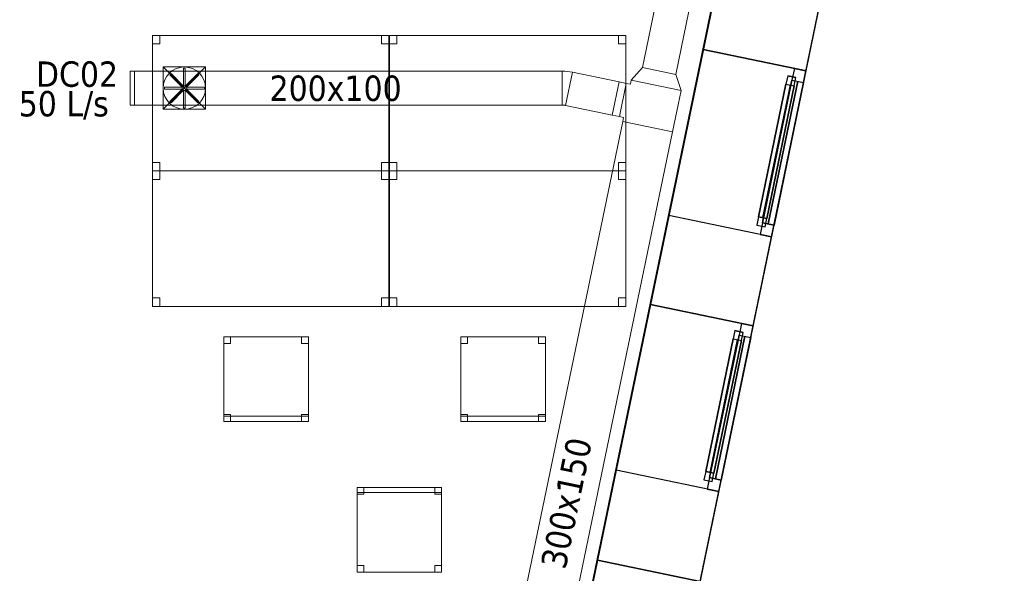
# Model space of a CAD drawing. Header units: metres. Extents: x 397.7 to 427.5, y 12.7 to 28.4.
# Tile 137 of 142: x 421.7 to 427.5, y 19.6 to 22.9. Entities that reach past the tile are written whole.
import ezdxf

# ---------------------------------------------------------------- set-up
doc = ezdxf.new("R2010")
doc.units = ezdxf.units.M
doc.layers.add('01_CARPINTERIA', color=5, linetype='Continuous', lineweight=25, true_color=0x0000ff)
doc.layers.add('01_SUELOS', color=7, linetype='Continuous', lineweight=25, true_color=0x007f00)
for name, color, linetype, lineweight in [('02_MOBILIARIO', 7, 'Continuous', 18), ('A-DETL-____-MBND', 7, 'Continuous', 18), ('A-DETL-GENF-OTLN', 7, 'Continuous', 18), ('A-GENM-____-OTLN', 7, 'Continuous', 18), ('A-WALL-____-MCUT', 7, 'Continuous', 25), ('A-WALL-____-OTLN', 7, 'Continuous', 25), ('M-HVAC-CDFF-IDEN', 7, 'Continuous', 30), ('M-HVAC-DUCT-IDEN', 7, 'Continuous', 30), ('M-HVAC-DUCT-OTLN', 7, 'Continuous', 18)]:
    doc.layers.add(name, color=color, linetype=linetype, lineweight=lineweight)
doc.styles.add('Tahoma_2', font='tahoma.ttf', dxfattribs={"height": 0.15})

# ---------------------------------------------------------------- blocks, each defined once
blk = doc.blocks.new('Family - Cadira d_Oficina_P2-152720-05_CLI_AIRE_P2')
at = {"layer": 'A-DETL-____-MBND', "color": 253, "true_color": 0xaaaaaa}
for p, q in [((0, 0.5), (0.5, 0.5)), ((0, 0), (0, 0.5)), ((0.5, 0.5), (0, 0.5)), ((0, 0.5), (0, 0)), ((0, 0.46), (0, 0.5)), ((0, 0.5), (0.04, 0.5)), ((0.04, 0.5), (0, 0.5)), ((0, 0.5), (0, 0.46)), ((0.04, 0.5), (0.04, 0.46)), ((0.04, 0.46), (0.04, 0.5)), ((0.46, 0.46), (0.46, 0.5)), ((0.46, 0.5), (0.5, 0.5)), ((0.5, 0.5), (0.46, 0.5)), ((0.46, 0.5), (0.46, 0.46)), ((0.5, 0.5), (0.5, 0)), ((0.5, 0), (0.5, 0.5)), ((0.5, 0.5), (0.5, 0.46)), ((0.5, 0.46), (0.5, 0.5)), ((0.04, 0.46), (0, 0.46)), ((0, 0.46), (0.04, 0.46)), ((0.5, 0.46), (0.46, 0.46)), ((0.46, 0.46), (0.5, 0.46)), ((0, 0), (0, 0.04)), ((0, 0.04), (0.04, 0.04)), ((0.04, 0.04), (0, 0.04)), ((0, 0.04), (0, 0)), ((0, 0), (0, 0.03)), ((0, 0.03), (0.5, 0.03)), ((0.5, 0.03), (0, 0.03)), ((0, 0.03), (0, 0)), ((0.5, 0), (0, 0)), ((0, 0), (0.5, 0)), ((0.04, 0), (0, 0)), ((0, 0), (0.04, 0)), ((0.5, 0), (0, 0)), ((0, 0), (0.5, 0)), ((0.04, 0.04), (0.04, 0)), ((0.04, 0), (0.04, 0.04)), ((0.46, 0), (0.46, 0.04)), ((0.46, 0.04), (0.5, 0.04)), ((0.5, 0.04), (0.46, 0.04)), ((0.46, 0.04), (0.46, 0)), ((0.5, 0), (0.46, 0)), ((0.5, 0.04), (0.5, 0)), ((0.5, 0), (0.5, 0.04)), ((0.5, 0.03), (0.5, 0)), ((0.5, 0), (0.5, 0.03)), ((0.46, 0), (0.5, 0))]:
    blk.add_line(p, q, dxfattribs=at)
blk = doc.blocks.new('Forma directa - LONDR55-XX_ZZ-ARQ-CAA-M3D-Londres55-152736-05_CLI_AIRE_P2')
at = {"layer": '01_CARPINTERIA', "color": 161, "true_color": 0xaaaaff}
for p, q in [((0.07, 0.07), (0, 0.07)), ((0, 0.07), (0, 0)), ((0.07, 0.07), (0, 0.07)), ((0, 0.07), (0, 0)), ((0.1, 0.1), (0.05, 0.1)), ((0.05, 0.1), (0.05, 0.05)), ((0.1, 0.1), (0.05, 0.1)), ((0.05, 0.1), (0.05, 0.05)), ((0.07, 0.07), (0.93, 0.07)), ((0.93, 0.07), (0.07, 0.07)), ((0.07, 0.07), (0.07, 0)), ((0.07, 0), (0.07, 0.07)), ((0.07, 0), (0.07, 0.07)), ((0.07, 0.07), (0.07, 0)), ((0.1, 0.1), (0.9, 0.1)), ((0.9, 0.1), (0.1, 0.1)), ((0.1, 0.1), (0.1, 0.05)), ((0.1, 0.05), (0.1, 0.1)), ((0.1, 0.05), (0.1, 0.1)), ((0.1, 0.1), (0.1, 0.05)), ((0.9, 0.075), (0.1, 0.075)), ((0.9, 0.075), (0.1, 0.075)), ((0.9, 0.1), (0.9, 0.05)), ((0.9, 0.1), (0.9, 0.05)), ((0.95, 0.1), (0.9, 0.1)), ((0.9, 0.1), (0.9, 0.05)), ((0.95, 0.1), (0.9, 0.1)), ((0.9, 0.1), (0.9, 0.05)), ((0.93, 0.07), (0.93, 0)), ((0.93, 0.07), (0.93, 0)), ((1, 0.07), (0.93, 0.07)), ((0.93, 0.07), (0.93, 0)), ((1, 0.07), (0.93, 0.07)), ((0.93, 0.07), (0.93, 0)), ((0.95, 0.05), (0.95, 0.1)), ((0.95, 0.1), (0.95, 0.05)), ((1, 0), (1, 0.07)), ((1, 0.07), (1, 0)), ((0, 0), (0.07, 0)), ((0.05, 0.05), (0.1, 0.05)), ((0.05, 0.05), (0.1, 0.05)), ((0.93, 0.035), (0.07, 0.035)), ((0.07, 0.035), (0.93, 0.035)), ((0.07, 0), (0.93, 0)), ((0.93, 0), (0.07, 0)), ((0.1, 0.05), (0.9, 0.05)), ((0.9, 0.05), (0.1, 0.05)), ((0.9, 0.05), (0.95, 0.05)), ((0.9, 0.05), (0.95, 0.05)), ((0.93, 0), (1, 0)), ((0.93, 0), (1, 0)), ((0, 0), (0.07, 0))]:
    blk.add_line(p, q, dxfattribs=at)
blk = doc.blocks.new('Forma directa - Finestra P2-152737-05_CLI_AIRE_P2')
at = {"xscale": 1.000000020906, "yscale": 1.000000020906, "zscale": 1.000000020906}
blk.add_blockref('Forma directa - LONDR55-XX_ZZ-ARQ-CAA-M3D-Londres55-152736-05_CLI_AIRE_P2', (0, 0), dxfattribs=at)
blk = doc.blocks.new('Family - LONDR55-XX_ZZ-ARQ-CAA-M3D-Londres55-152793-05_CLI_AIRE_P2')
at = {"layer": '01_SUELOS', "color": 9, "true_color": 0xaad4aa}
for p, q in [((25.4191, 0), (28.5137, 14.9476)), ((28.5137, 14.9476), (25.4191, 0))]:
    blk.add_line(p, q, dxfattribs=at)
blk = doc.blocks.new('Family - Taula 140X80_P2-152795-05_CLI_AIRE_P2')
at = {"layer": 'A-DETL-____-MBND', "color": 253, "true_color": 0xaaaaaa}
for p, q in [((0, 0.8001), (1.3973, 0.8001)), ((0, 0), (0, 0.8001)), ((1.3973, 0.8001), (0, 0.8001)), ((0, 0.8001), (0, 0)), ((0, 0.8001), (0.0437, 0.8001)), ((0, 0.7501), (0, 0.8001)), ((0.0437, 0.8001), (0, 0.8001)), ((0, 0.8001), (0, 0.7501)), ((0.0437, 0.8001), (0.0437, 0.7501)), ((0.0437, 0.7501), (0.0437, 0.8001)), ((1.3536, 0.8001), (1.3973, 0.8001)), ((1.3536, 0.7501), (1.3536, 0.8001)), ((1.3973, 0.8001), (1.3536, 0.8001)), ((1.3536, 0.8001), (1.3536, 0.7501)), ((1.3973, 0.8001), (1.3973, 0.7501)), ((1.3973, 0.7501), (1.3973, 0.8001)), ((1.3973, 0.8001), (1.3973, 0)), ((1.3973, 0), (1.3973, 0.8001)), ((0.0437, 0.7501), (0, 0.7501)), ((0, 0.7501), (0.0437, 0.7501)), ((1.3973, 0.7501), (1.3536, 0.7501)), ((1.3536, 0.7501), (1.3973, 0.7501)), ((0, 0.05), (0.0437, 0.05)), ((0, 0), (0, 0.05)), ((0.0437, 0.05), (0, 0.05)), ((0, 0.05), (0, 0)), ((0.0437, 0), (0, 0)), ((0, 0), (0.0437, 0)), ((0, 0), (1.3973, 0)), ((0.0437, 0.05), (0.0437, 0)), ((0.0437, 0), (0.0437, 0.05)), ((1.3536, 0.05), (1.3973, 0.05)), ((1.3536, 0), (1.3536, 0.05)), ((1.3973, 0.05), (1.3536, 0.05)), ((1.3536, 0.05), (1.3536, 0)), ((1.3973, 0), (1.3536, 0)), ((1.3536, 0), (1.3973, 0)), ((1.3973, 0.05), (1.3973, 0)), ((1.3973, 0), (1.3973, 0.05)), ((1.3973, 0), (0, 0))]:
    blk.add_line(p, q, dxfattribs=at)
blk = doc.blocks.new('Family - Cadira d_Oficina_P2-152909-05_CLI_AIRE_P2')
at = {"layer": 'A-DETL-____-MBND', "color": 253, "true_color": 0xaaaaaa}
for p, q in [((0, 0.47), (0, 0.5)), ((0, 0.5), (0.5, 0.5)), ((0.5, 0.5), (0, 0.5)), ((0, 0.5), (0, 0.47)), ((0, 0.46), (0, 0.5)), ((0, 0.5), (0.04, 0.5)), ((0.04, 0.5), (0, 0.5)), ((0, 0.5), (0, 0.46)), ((0, 0), (0, 0.5)), ((0, 0.5), (0.5, 0.5)), ((0.5, 0.5), (0, 0.5)), ((0, 0.5), (0, 0)), ((0.5, 0.47), (0, 0.47)), ((0, 0.47), (0.5, 0.47)), ((0.04, 0.5), (0.04, 0.46)), ((0.04, 0.46), (0.04, 0.5)), ((0.46, 0.46), (0.46, 0.5)), ((0.46, 0.5), (0.5, 0.5)), ((0.5, 0.5), (0.46, 0.5)), ((0.46, 0.5), (0.46, 0.46)), ((0.5, 0.5), (0.5, 0.46)), ((0.5, 0.46), (0.5, 0.5)), ((0.5, 0.5), (0.5, 0.47)), ((0.5, 0.47), (0.5, 0.5)), ((0.5, 0.5), (0.5, 0)), ((0.5, 0), (0.5, 0.5)), ((0.04, 0.46), (0, 0.46)), ((0, 0.46), (0.04, 0.46)), ((0.5, 0.46), (0.46, 0.46)), ((0.46, 0.46), (0.5, 0.46)), ((0, 0), (0, 0.04)), ((0, 0.04), (0.04, 0.04)), ((0.04, 0.04), (0, 0.04)), ((0, 0.04), (0, 0)), ((0.04, 0), (0, 0)), ((0, 0), (0.04, 0)), ((0.5, 0), (0, 0)), ((0.04, 0.04), (0.04, 0)), ((0.04, 0), (0.04, 0.04)), ((0.46, 0), (0.46, 0.04)), ((0.46, 0.04), (0.5, 0.04)), ((0.5, 0.04), (0.46, 0.04)), ((0.46, 0.04), (0.46, 0)), ((0.5, 0), (0.46, 0)), ((0.46, 0), (0.5, 0)), ((0.5, 0.04), (0.5, 0)), ((0.5, 0), (0.5, 0.04)), ((0, 0), (0.5, 0))]:
    blk.add_line(p, q, dxfattribs=at)
blk = doc.blocks.new('Family - Cadira d_Oficina_P2-152915-05_CLI_AIRE_P2')
at = {"layer": 'A-DETL-____-MBND', "color": 253, "true_color": 0xaaaaaa}
for p, q in [((0, 0.46), (0, 0.5)), ((0, 0.5), (0.04, 0.5)), ((0.04, 0.5), (0, 0.5)), ((0, 0.5), (0, 0.46)), ((0, 0.5), (0.5, 0.5)), ((0, 0), (0, 0.5)), ((0.5, 0.5), (0, 0.5)), ((0, 0.5), (0, 0)), ((0.04, 0.5), (0.04, 0.46)), ((0.04, 0.46), (0.04, 0.5)), ((0.46, 0.46), (0.46, 0.5)), ((0.46, 0.5), (0.5, 0.5)), ((0.5, 0.5), (0.46, 0.5)), ((0.46, 0.5), (0.46, 0.46)), ((0.5, 0.5), (0.5, 0)), ((0.5, 0), (0.5, 0.5)), ((0.5, 0.5), (0.5, 0.46)), ((0.5, 0.46), (0.5, 0.5)), ((0.04, 0.46), (0, 0.46)), ((0, 0.46), (0.04, 0.46)), ((0.5, 0.46), (0.46, 0.46)), ((0.46, 0.46), (0.5, 0.46)), ((0, 0), (0, 0.04)), ((0, 0.04), (0.04, 0.04)), ((0.04, 0.04), (0, 0.04)), ((0, 0.04), (0, 0)), ((0, 0), (0, 0.03)), ((0, 0.03), (0.5, 0.03)), ((0.5, 0.03), (0, 0.03)), ((0, 0.03), (0, 0)), ((0.5, 0), (0, 0)), ((0, 0), (0.5, 0)), ((0.04, 0), (0, 0)), ((0, 0), (0.04, 0)), ((0.5, 0), (0, 0)), ((0, 0), (0.5, 0)), ((0.04, 0.04), (0.04, 0)), ((0.04, 0), (0.04, 0.04)), ((0.46, 0), (0.46, 0.04)), ((0.46, 0.04), (0.5, 0.04)), ((0.5, 0.04), (0.46, 0.04)), ((0.46, 0.04), (0.46, 0)), ((0.5, 0), (0.46, 0)), ((0.5, 0.04), (0.5, 0)), ((0.5, 0), (0.5, 0.04)), ((0.5, 0.03), (0.5, 0)), ((0.5, 0), (0.5, 0.03)), ((0.46, 0), (0.5, 0))]:
    blk.add_line(p, q, dxfattribs=at)
blk = doc.blocks.new('Family - Taula 140X80_P2-152960-05_CLI_AIRE_P2')
at = {"layer": 'A-DETL-____-MBND', "color": 253, "true_color": 0xaaaaaa}
for p, q in [((0, 0), (0, 0.8001)), ((0, 0.8001), (1.3973, 0.8001)), ((1.3973, 0.8001), (0, 0.8001)), ((0, 0.8001), (0, 0)), ((0, 0.7501), (0, 0.8001)), ((0, 0.8001), (0.0437, 0.8001)), ((0.0437, 0.8001), (0, 0.8001)), ((0, 0.8001), (0, 0.7501)), ((0.0437, 0.8001), (0.0437, 0.7501)), ((0.0437, 0.7501), (0.0437, 0.8001)), ((1.3536, 0.7501), (1.3536, 0.8001)), ((1.3536, 0.8001), (1.3973, 0.8001)), ((1.3973, 0.8001), (1.3536, 0.8001)), ((1.3536, 0.8001), (1.3536, 0.7501)), ((1.3973, 0.8001), (1.3973, 0.7501)), ((1.3973, 0.7501), (1.3973, 0.8001)), ((1.3973, 0.8001), (1.3973, 0)), ((1.3973, 0), (1.3973, 0.8001)), ((0.0437, 0.7501), (0, 0.7501)), ((0, 0.7501), (0.0437, 0.7501)), ((1.3973, 0.7501), (1.3536, 0.7501)), ((1.3536, 0.7501), (1.3973, 0.7501)), ((0, 0), (0, 0.05)), ((0, 0.05), (0.0437, 0.05)), ((0.0437, 0.05), (0, 0.05)), ((0, 0.05), (0, 0)), ((0.0437, 0), (0, 0)), ((0, 0), (0.0437, 0)), ((1.3973, 0), (0, 0)), ((0, 0), (1.3973, 0)), ((0.0437, 0.05), (0.0437, 0)), ((0.0437, 0), (0.0437, 0.05)), ((1.3536, 0), (1.3536, 0.05)), ((1.3536, 0.05), (1.3973, 0.05)), ((1.3973, 0.05), (1.3536, 0.05)), ((1.3536, 0.05), (1.3536, 0)), ((1.3973, 0), (1.3536, 0)), ((1.3536, 0), (1.3973, 0)), ((1.3973, 0.05), (1.3973, 0)), ((1.3973, 0), (1.3973, 0.05))]:
    blk.add_line(p, q, dxfattribs=at)
blk = doc.blocks.new('Family - Taula 140X80_P2-153008-05_CLI_AIRE_P2')
at = {"layer": 'A-DETL-____-MBND', "color": 253, "true_color": 0xaaaaaa}
for p, q in [((0, 0.7501), (0, 0.8001)), ((0, 0.8001), (0.0437, 0.8001)), ((0.0437, 0.8001), (0, 0.8001)), ((0, 0.8001), (0, 0.7501)), ((0, 0), (0, 0.8001)), ((0, 0.8001), (1.3973, 0.8001)), ((1.3973, 0.8001), (0, 0.8001)), ((0, 0.8001), (0, 0)), ((0.0437, 0.8001), (0.0437, 0.7501)), ((0.0437, 0.7501), (0.0437, 0.8001)), ((1.3536, 0.7501), (1.3536, 0.8001)), ((1.3536, 0.8001), (1.3973, 0.8001)), ((1.3973, 0.8001), (1.3536, 0.8001)), ((1.3536, 0.8001), (1.3536, 0.7501)), ((1.3973, 0.8001), (1.3973, 0.7501)), ((1.3973, 0.7501), (1.3973, 0.8001)), ((1.3973, 0.8001), (1.3973, 0)), ((1.3973, 0), (1.3973, 0.8001)), ((0.0437, 0.7501), (0, 0.7501)), ((0, 0.7501), (0.0437, 0.7501)), ((1.3973, 0.7501), (1.3536, 0.7501)), ((1.3536, 0.7501), (1.3973, 0.7501)), ((0, 0), (0, 0.05)), ((0, 0.05), (0.0437, 0.05)), ((0.0437, 0.05), (0, 0.05)), ((0, 0.05), (0, 0)), ((0.0437, 0), (0, 0)), ((0, 0), (0.0437, 0)), ((1.3973, 0), (0, 0)), ((0, 0), (1.3973, 0)), ((0.0437, 0.05), (0.0437, 0)), ((0.0437, 0), (0.0437, 0.05)), ((1.3536, 0), (1.3536, 0.05)), ((1.3536, 0.05), (1.3973, 0.05)), ((1.3973, 0.05), (1.3536, 0.05)), ((1.3536, 0.05), (1.3536, 0)), ((1.3973, 0), (1.3536, 0)), ((1.3536, 0), (1.3973, 0)), ((1.3973, 0.05), (1.3973, 0)), ((1.3973, 0), (1.3973, 0.05))]:
    blk.add_line(p, q, dxfattribs=at)
blk = doc.blocks.new('Family - Taula 140X80_P2-153117-05_CLI_AIRE_P2')
at = {"layer": 'A-DETL-____-MBND', "color": 253, "true_color": 0xaaaaaa}
for p, q in [((0, 0.8001), (1.3973, 0.8001)), ((0, 0), (0, 0.8001)), ((1.3973, 0.8001), (0, 0.8001)), ((0, 0.8001), (0, 0)), ((0, 0.8001), (0.0437, 0.8001)), ((0, 0.7501), (0, 0.8001)), ((0.0437, 0.8001), (0, 0.8001)), ((0, 0.8001), (0, 0.7501)), ((0.0437, 0.8001), (0.0437, 0.7501)), ((0.0437, 0.7501), (0.0437, 0.8001)), ((1.3536, 0.8001), (1.3973, 0.8001)), ((1.3536, 0.7501), (1.3536, 0.8001)), ((1.3973, 0.8001), (1.3536, 0.8001)), ((1.3536, 0.8001), (1.3536, 0.7501)), ((1.3973, 0.8001), (1.3973, 0)), ((1.3973, 0), (1.3973, 0.8001)), ((1.3973, 0.8001), (1.3973, 0.7501)), ((1.3973, 0.7501), (1.3973, 0.8001)), ((0.0437, 0.7501), (0, 0.7501)), ((0, 0.7501), (0.0437, 0.7501)), ((1.3973, 0.7501), (1.3536, 0.7501)), ((1.3536, 0.7501), (1.3973, 0.7501)), ((0, 0.05), (0.0437, 0.05)), ((0, 0), (0, 0.05)), ((0.0437, 0.05), (0, 0.05)), ((0, 0.05), (0, 0)), ((0, 0), (1.3973, 0)), ((0.0437, 0), (0, 0)), ((0, 0), (0.0437, 0)), ((0.0437, 0.05), (0.0437, 0)), ((0.0437, 0), (0.0437, 0.05)), ((1.3536, 0.05), (1.3973, 0.05)), ((1.3536, 0), (1.3536, 0.05)), ((1.3973, 0.05), (1.3536, 0.05)), ((1.3536, 0.05), (1.3536, 0)), ((1.3973, 0), (1.3536, 0)), ((1.3536, 0), (1.3973, 0)), ((1.3973, 0.05), (1.3973, 0)), ((1.3973, 0), (1.3973, 0.05)), ((1.3973, 0), (0, 0))]:
    blk.add_line(p, q, dxfattribs=at)
blk = doc.blocks.new('Forma directa - Finestra P2-153153-05_CLI_AIRE_P2')
at = {"xscale": 1.00000002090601, "yscale": 1.00000002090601, "zscale": 1.00000002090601}
blk.add_blockref('Forma directa - LONDR55-XX_ZZ-ARQ-CAA-M3D-Londres55-152736-05_CLI_AIRE_P2', (0, 0), dxfattribs=at)
blk = doc.blocks.new('Family - Façana sur-est P2-153170-05_CLI_AIRE_P2')
at = {"layer": 'A-WALL-____-MCUT', "color": 253, "true_color": 0xaaaaaa}
for p, q in [((7.404, 0.62), (6.8612, 0.62)), ((6.8612, 0.62), (6.8612, 0)), ((7.404, 0), (7.404, 0.62)), ((8.404, 0.62), (8.404, 0)), ((8.9412, 0.62), (8.404, 0.62)), ((8.9412, 0), (8.9412, 0.62)), ((11.5793, 0.62), (9.9412, 0.62)), ((9.9412, 0.62), (9.9412, 0)), ((6.8612, 0), (7.404, 0)), ((8.404, 0), (8.9412, 0)), ((9.9412, 0), (11.5793, 0))]:
    blk.add_line(p, q, dxfattribs=at)
at = {"layer": 'A-WALL-____-OTLN', "color": 253, "true_color": 0xaaaaaa}
for p, q in [((15.5857, 0.62), (-0.1285, 0.62)), ((6.8612, 0.62), (5.8612, 0.62)), ((6.8612, 0), (6.8612, 0.62)), ((7.404, 0), (7.404, 0.62)), ((8.404, 0.62), (7.404, 0.62)), ((8.404, 0), (8.404, 0.62)), ((8.9412, 0), (8.9412, 0.62)), ((9.9412, 0.62), (8.9412, 0.62)), ((9.9412, 0), (9.9412, 0.62)), ((0, 0), (15.7141, 0)), ((7.404, 0), (8.404, 0)), ((8.9412, 0), (9.9412, 0))]:
    blk.add_line(p, q, dxfattribs=at)
at = {"layer": 'A-WALL-____-OTLN', "color": 253, "lineweight": 18, "true_color": 0xaaaaaa}
blk.add_line((0, 0), (15.7141, 0), dxfattribs=at)
blk = doc.blocks.new('Family - Vano finestra P2-153174-05_CLI_AIRE_P2')
at = {"layer": 'A-GENM-____-OTLN', "color": 253, "true_color": 0xaaaaaa}
for p, q in [((425.0759, 19.6848), (424.8729, 18.7056)), ((424.8729, 18.7056), (425.0759, 19.6848)), ((425.683, 19.559), (425.0759, 19.6848)), ((425.0759, 19.6848), (425.683, 19.559)), ((425.48, 18.5798), (425.683, 19.559)), ((425.683, 19.559), (425.48, 18.5798)), ((424.8729, 18.7056), (425.48, 18.5798)), ((424.8729, 18.7056), (425.48, 18.5798))]:
    blk.add_line(p, q, dxfattribs=at)
blk = doc.blocks.new('Family - Vano finestra P2-153180-05_CLI_AIRE_P2')
at = {"layer": 'A-GENM-____-OTLN', "color": 253, "true_color": 0xaaaaaa}
for p, q in [((425.7009, 22.7007), (425.498, 21.7215)), ((425.498, 21.7215), (425.7009, 22.7007)), ((426.308, 22.5749), (425.7009, 22.7007)), ((425.7009, 22.7007), (426.308, 22.5749)), ((426.1051, 21.5957), (426.308, 22.5749)), ((426.308, 22.5749), (426.1051, 21.5957)), ((425.498, 21.7215), (426.1051, 21.5957)), ((425.498, 21.7215), (426.1051, 21.5957))]:
    blk.add_line(p, q, dxfattribs=at)
blk = doc.blocks.new('Family - Vano finestra P2-153184-05_CLI_AIRE_P2')
at = {"layer": 'A-GENM-____-OTLN', "color": 253, "true_color": 0xaaaaaa}
for p, q in [((425.389, 21.1956), (425.186, 20.2164)), ((425.186, 20.2164), (425.389, 21.1956)), ((425.9961, 21.0698), (425.389, 21.1956)), ((425.389, 21.1956), (425.9961, 21.0698)), ((425.7931, 20.0906), (425.9961, 21.0698)), ((425.9961, 21.0698), (425.7931, 20.0906)), ((425.186, 20.2164), (425.7931, 20.0906)), ((425.186, 20.2164), (425.7931, 20.0906))]:
    blk.add_line(p, q, dxfattribs=at)
blk = doc.blocks.new('LONDR55-XX_ZZ-ARQ-CAA-M3D-Londres55_ifc-1-05_CLI_AIRE_P2')
at = {"layer": '01_CARPINTERIA', "color": 253, "lineweight": 18, "true_color": 0xaaaaaa}
for name, p, rotation in [('Forma directa - Finestra P2-152737-05_CLI_AIRE_P2', (426.1051, 21.5957), 78.29179146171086), ('Forma directa - Finestra P2-153153-05_CLI_AIRE_P2', (425.7931, 20.0906), 78.29179146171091)]:
    blk.add_blockref(name, p, dxfattribs=dict(at, rotation=rotation))
at = {"layer": '01_SUELOS', "color": 253, "lineweight": 18, "true_color": 0xaaaaaa}
blk.add_blockref('Family - LONDR55-XX_ZZ-ARQ-CAA-M3D-Londres55-152793-05_CLI_AIRE_P2', (398.2971, 13.1206), dxfattribs=at)
at = {"layer": '02_MOBILIARIO', "color": 253, "lineweight": 18, "true_color": 0xaaaaaa}
for name, p in [('Family - Taula 140X80_P2-152795-05_CLI_AIRE_P2', (422.4467, 21.9844)), ('Family - Taula 140X80_P2-153117-05_CLI_AIRE_P2', (423.8467, 21.9844)), ('Family - Taula 140X80_P2-153008-05_CLI_AIRE_P2', (422.4467, 21.1843)), ('Family - Taula 140X80_P2-152960-05_CLI_AIRE_P2', (423.8467, 21.1843)), ('Family - Cadira d_Oficina_P2-152720-05_CLI_AIRE_P2', (422.8687, 20.5052)), ('Family - Cadira d_Oficina_P2-152915-05_CLI_AIRE_P2', (424.2687, 20.5052)), ('Family - Cadira d_Oficina_P2-152909-05_CLI_AIRE_P2', (423.6557, 19.6147))]:
    blk.add_blockref(name, p, dxfattribs=at)
at = {"layer": 'A-GENM-____-OTLN', "color": 253, "lineweight": 18, "true_color": 0xaaaaaa}
for name in ['Family - Vano finestra P2-153180-05_CLI_AIRE_P2', 'Family - Vano finestra P2-153184-05_CLI_AIRE_P2', 'Family - Vano finestra P2-153174-05_CLI_AIRE_P2']:
    blk.add_blockref(name, (0, 0), dxfattribs=at)
at = {"layer": 'A-WALL-____-OTLN', "color": 253, "lineweight": 18, "true_color": 0xaaaaaa, "rotation": 78.29179146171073}
blk.add_blockref('Family - Façana sur-est P2-153170-05_CLI_AIRE_P2', (424.2907, 12.8406), dxfattribs=at)
blk = doc.blocks.new('M_Te rectangular - Estándar-490127-05_CLI_AIRE_P2')
at = {"layer": 'M-HVAC-DUCT-OTLN', "color": 143, "true_color": 0x32aad1}
for p, q in [((-0.125, 0.15), (-0.125, -0.15)), ((-0.125, -0.15), (-0.125, 0.15)), ((-0.125, 0.15), (0.125, 0.15)), ((0.125, 0.15), (-0.125, 0.15)), ((0.125, -0.15), (0.125, 0.15)), ((0.125, 0.15), (0.125, -0.15)), ((-0.1, -0.15), (-0.125, -0.15)), ((-0.1, -0.15), (-0.125, -0.15)), ((-0.1, -0.15), (-0.1, -0.175)), ((-0.1, -0.175), (-0.1, -0.15)), ((0.1, -0.15), (0.1, -0.175)), ((0.125, -0.15), (0.1, -0.15)), ((0.125, -0.15), (0.1, -0.15)), ((0.1, -0.175), (0.1, -0.15)), ((-0.1, -0.175), (0.1, -0.175)), ((0.1, -0.175), (-0.1, -0.175))]:
    blk.add_line(p, q, dxfattribs=at)
blk = doc.blocks.new('M_Transición rectangular - Ángulo - 60 grados-474649-05_CLI_AIRE_P2')
at = {"layer": 'M-HVAC-DUCT-OTLN', "color": 143, "true_color": 0x32aad1}
for p, q in [((0, 0.1), (0, -0.1)), ((0, 0.1), (0.0433, 0.1)), ((0, 0.1), (0.0433, 0.1)), ((0, -0.1), (0, 0.1)), ((0.0433, -0.1), (0.0433, 0.1)), ((0.0433, 0.1), (0.0433, -0.1)), ((0, -0.1), (0.0433, -0.1)), ((0.0433, -0.1), (0, -0.1))]:
    blk.add_line(p, q, dxfattribs=at)
blk = doc.blocks.new('M_Codo rectangular - Radio - 1 W-490124-05_CLI_AIRE_P2')
at = {"layer": 'M-HVAC-DUCT-OTLN', "color": 143, "true_color": 0x32aad1}
for p, q in [((-0.0205, 0.1), (-0.0205, -0.1)), ((-0.0205, -0.1), (-0.0205, 0.1)), ((-0.0002, 0.1021), (0.0404, -0.0938)), ((0.0404, -0.0938), (-0.0002, 0.1021))]:
    blk.add_line(p, q, dxfattribs=at)
for radius in [0.1, 0.1, 0.3, 0.3]:
    blk.add_arc((-0.0205, 0.2), radius, 270, 281.70826, dxfattribs=at)
blk = doc.blocks.new('ZYR_03_06_08_01 Difusor Rotacional Circular Impulsió NO PLENUM - DC02-354801-05_CLI_AIRE_P2')
at = {"layer": 'A-DETL-GENF-OTLN', "color": 143, "true_color": 0x32aad1}
for p, q in [((-0.0052, 0.1179), (0.0052, 0.1179)), ((-0.0052, 0.0138), (-0.0052, 0.1179)), ((0.0052, 0.1179), (0.0052, 0.0138)), ((-0.0862, 0.0788), (-0.0788, 0.0862)), ((-0.0125, 0.0052), (-0.0862, 0.0788)), ((-0.0788, 0.0862), (-0.0052, 0.0125)), ((0.0052, 0.0125), (0.0788, 0.0862)), ((0.0862, 0.0788), (0.0125, 0.0052)), ((0.0788, 0.0862), (0.0862, 0.0788)), ((-0.1179, 0.0052), (-0.0138, 0.0052)), ((-0.1179, -0.0052), (-0.1179, 0.0052)), ((-0.0138, 0.0052), (-0.0138, -0.0052)), ((-0.0052, 0.0125), (-0.0125, 0.0052)), ((0.0052, 0.0138), (-0.0052, 0.0138)), ((0.0125, 0.0052), (0.0052, 0.0125)), ((0.0138, 0.0052), (0.1179, 0.0052)), ((0.0138, -0.0052), (0.0138, 0.0052)), ((0.1179, 0.0052), (0.1179, -0.0052)), ((-0.0138, -0.0052), (-0.1179, -0.0052)), ((-0.0862, -0.0788), (-0.0125, -0.0052)), ((-0.0052, -0.0125), (-0.0788, -0.0862)), ((-0.0125, -0.0052), (-0.0052, -0.0125)), ((-0.0052, -0.0138), (0.0052, -0.0138)), ((-0.0052, -0.1179), (-0.0052, -0.0138)), ((0.0052, -0.0125), (0.0125, -0.0052)), ((0.0788, -0.0862), (0.0052, -0.0125)), ((0.0052, -0.0138), (0.0052, -0.1179)), ((0.0125, -0.0052), (0.0862, -0.0788)), ((0.1179, -0.0052), (0.0138, -0.0052)), ((-0.0788, -0.0862), (-0.0862, -0.0788)), ((0.0862, -0.0788), (0.0788, -0.0862)), ((0.0052, -0.1179), (-0.0052, -0.1179))]:
    blk.add_line(p, q, dxfattribs=at)
blk.add_circle((0, 0), 0.125, dxfattribs=at)
blk = doc.blocks.new('M_Transición de rectangular a redondo - Ángulo - 60 grados-473491-05_CLI_AIRE_P2')
at = {"layer": 'M-HVAC-DUCT-OTLN', "color": 143, "true_color": 0x32aad1}
for p, q in [((404.3152, 21.5041), (404.3152, 21.6291)), ((404.3152, 21.6291), (404.4402, 21.6291)), ((404.3152, 21.6291), (404.3152, 21.3791)), ((404.5652, 21.6291), (404.3152, 21.6291)), ((404.4402, 21.6291), (404.5652, 21.6291)), ((404.5652, 21.6291), (404.5652, 21.5041)), ((404.5652, 21.3791), (404.5652, 21.6291)), ((404.3152, 21.3791), (404.3152, 21.5041)), ((404.5652, 21.5041), (404.5652, 21.3791)), ((404.4402, 21.3791), (404.3152, 21.3791)), ((404.3152, 21.3791), (404.5652, 21.3791)), ((404.5652, 21.3791), (404.4402, 21.3791))]:
    blk.add_line(p, q, dxfattribs=at)
for start, end in [(90, 180), (0, 90), (180, 270), (270, 0)]:
    blk.add_arc((404.4402, 21.5041), 0.125, start, end, dxfattribs=at)
blk = doc.blocks.new('MEP_15_03 Injerto Conducte - Mínimo-473568-05_CLI_AIRE_P2')
at = {"layer": 'M-HVAC-DUCT-OTLN', "color": 143, "true_color": 0x32aad1}
for p, q in [((404.5652, 21.6291), (404.3152, 21.6291)), ((404.3152, 21.6291), (404.3152, 21.3791)), ((404.5652, 21.6291), (404.3152, 21.6291)), ((404.3152, 21.6291), (404.3152, 21.3791)), ((404.5652, 21.3791), (404.5652, 21.6291)), ((404.5652, 21.3791), (404.5652, 21.6291)), ((404.3152, 21.3791), (404.5652, 21.3791)), ((404.3152, 21.3791), (404.5652, 21.3791))]:
    blk.add_line(p, q, dxfattribs=at)
blk = doc.blocks.new('M_Remate rectangular - Estándar-474862-05_CLI_AIRE_P2')
at = {"layer": 'M-HVAC-DUCT-OTLN', "color": 143, "true_color": 0x32aad1}
for p, q in [((0, 0.1), (0, -0.1)), ((0, -0.1), (0, 0.1)), ((0, 0.1), (0.025, 0.1)), ((0.025, 0.1), (0, 0.1)), ((0.025, 0.1), (0.025, -0.1)), ((0.025, -0.1), (0.025, 0.1)), ((0.025, -0.1), (0, -0.1)), ((0.025, -0.1), (0, -0.1))]:
    blk.add_line(p, q, dxfattribs=at)
blk = doc.blocks.new('M_Transición rectangular - Ángulo - 60 grados-490678-05_CLI_AIRE_P2')
at = {"layer": 'M-HVAC-DUCT-OTLN', "color": 143, "true_color": 0x32aad1}
for p, q in [((0, 0.15), (0, -0.15)), ((0, 0.15), (0.0866, 0.1)), ((0, 0.15), (0.0866, 0.1)), ((0, -0.15), (0, 0.15)), ((0.0866, -0.1), (0.0866, 0.1)), ((0.0866, 0.1), (0.0866, -0.1)), ((0, -0.15), (0.0866, -0.1)), ((0.0866, -0.1), (0, -0.15))]:
    blk.add_line(p, q, dxfattribs=at)

msp = doc.modelspace()

# ---------------------------------------------------------------- linework, layer by layer
at = {"layer": 'M-HVAC-DUCT-OTLN', "color": 143, "true_color": 0x32aad1}
for p, q in [((425.3425, 22.5952), (425.6905, 24.2747)), ((425.8864, 24.2341), (425.5383, 22.5546)), ((422.3417, 22.3732), (422.3417, 22.5732)), ((422.3417, 22.5732), (424.8679, 22.5732)), ((422.511, 22.5982), (422.761, 22.5982)), ((422.511, 22.3482), (422.511, 22.5982)), ((422.761, 22.3482), (422.511, 22.5982)), ((422.511, 22.3482), (422.761, 22.5982)), ((422.761, 22.5982), (422.761, 22.3482)), ((424.8679, 22.3732), (424.8679, 22.5732)), ((425.3425, 22.5952), (425.5383, 22.5546)), ((424.8882, 22.3711), (424.9287, 22.567)), ((424.9287, 22.567), (425.204, 22.5099)), ((425.1634, 22.3141), (425.204, 22.5099)), ((424.8679, 22.3732), (422.3417, 22.3732)), ((422.761, 22.3482), (422.511, 22.3482)), ((425.1634, 22.3141), (424.8882, 22.3711)), ((424.4715, 18.6391), (425.2252, 22.2758)), ((425.2252, 22.2758), (425.519, 22.2149)), ((425.519, 22.2149), (424.7653, 18.5782))]:
    msp.add_line(p, q, dxfattribs=at)

# ---------------------------------------------------------------- block references
at = {"lineweight": 5}
msp.add_blockref('LONDR55-XX_ZZ-ARQ-CAA-M3D-Londres55_ifc-1-05_CLI_AIRE_P2', (0, 0), dxfattribs=at)
at = {"layer": 'A-DETL-GENF-OTLN', "color": 143, "true_color": 0x32aad1}
msp.add_blockref('ZYR_03_06_08_01 Difusor Rotacional Circular Impulsió NO PLENUM - DC02-354801-05_CLI_AIRE_P2', (422.636, 22.4732), dxfattribs=at)
at = {"layer": 'M-HVAC-DUCT-OTLN', "color": 143, "true_color": 0x32aad1}
for name, p, rotation in [('M_Remate rectangular - Estándar-474862-05_CLI_AIRE_P2', (422.3417, 22.4732), 180), ('M_Codo rectangular - Radio - 1 W-490124-05_CLI_AIRE_P2', (424.8884, 22.4732), 168.2917399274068), ('M_Transición rectangular - Ángulo - 60 grados-490678-05_CLI_AIRE_P2', (425.4228, 22.4901), 78.29173992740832), ('M_Transición rectangular - Ángulo - 60 grados-474649-05_CLI_AIRE_P2', (425.2261, 22.4032), 168.2917399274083), ('M_Te rectangular - Estándar-490127-05_CLI_AIRE_P2', (425.3974, 22.3677), 258.2917399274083)]:
    msp.add_blockref(name, p, dxfattribs=dict(at, rotation=rotation))
for name in ['M_Transición de rectangular a redondo - Ángulo - 60 grados-473491-05_CLI_AIRE_P2', 'MEP_15_03 Injerto Conducte - Mínimo-473568-05_CLI_AIRE_P2']:
    msp.add_blockref(name, (18.1958, 0.9691), dxfattribs=at)

# ---------------------------------------------------------------- texts
at = {"layer": 'M-HVAC-CDFF-IDEN', "char_height": 0.15, "attachment_point": 1, "style": 'Tahoma_2'}
for s, insert, width in [('DC02', (421.7592, 22.6311), 0.577215), ('50 L/s', (421.6576, 22.4564), 0.661392)]:
    msp.add_mtext(s, dxfattribs=dict(at, insert=insert, width=width))
at = {"layer": 'M-HVAC-DUCT-IDEN', "insert": (423.1392, 22.5477), "char_height": 0.15, "width": 0.913924, "attachment_point": 1, "style": 'Tahoma_2'}
msp.add_mtext('200x100', dxfattribs=at)
at = {"layer": 'M-HVAC-DUCT-IDEN', "insert": (424.7396, 19.6562), "char_height": 0.15, "width": 0.913924, "attachment_point": 1, "rotation": 78.29174, "style": 'Tahoma_2'}
msp.add_mtext('300x150', dxfattribs=at)

doc.saveas('drawing.dxf')
